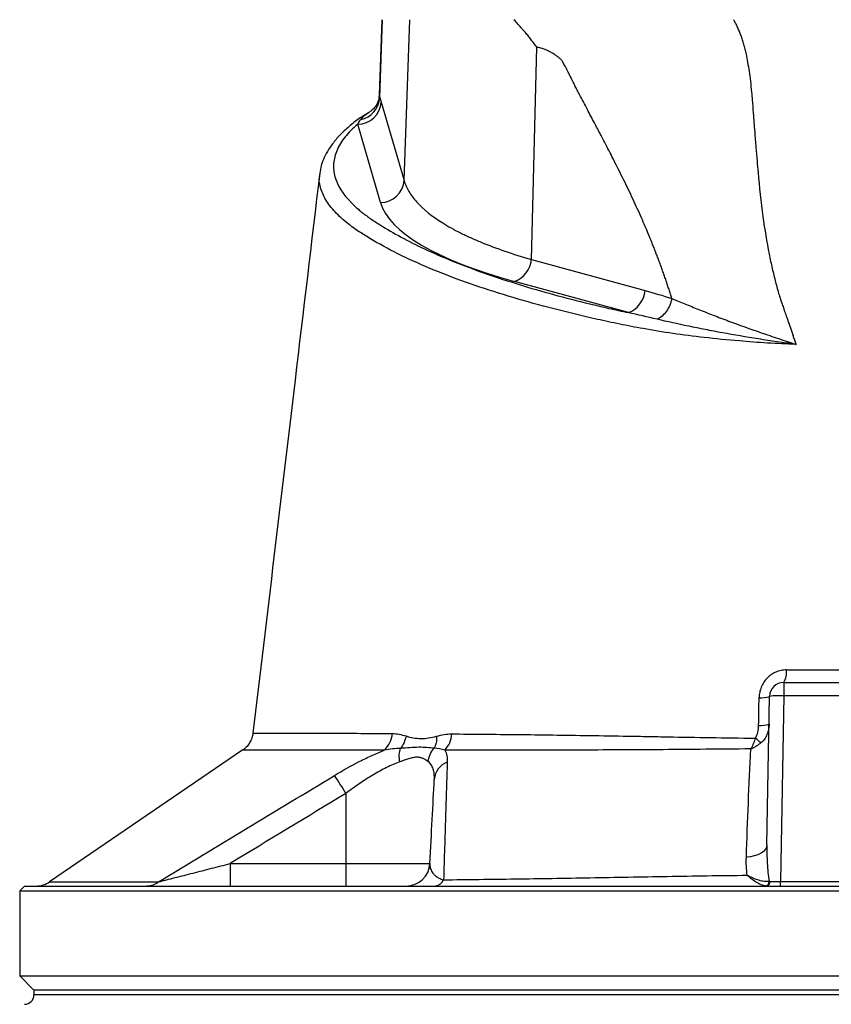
# Model space of a CAD drawing. Header units: millimetres. Extents: x 3953 to 8518, y 1316 to 11026.
# Tile 4 of 6: x 5361 to 6218, y 8681 to 9721. Entities that reach past the tile are written whole.
import ezdxf

# ---------------------------------------------------------------- set-up
doc = ezdxf.new("R2010")
doc.units = ezdxf.units.MM
doc.header["$LTSCALE"] = 5

msp = doc.modelspace()

# ---------------------------------------------------------------- linework, layer by layer
at = {"color": 7, "linetype": 'Continuous', "lineweight": 25}
for p, q in [((5743.2, 9721.1), (5740.4, 9641.5)), ((5741.1, 9638.8), (5743.9, 9721.1)), ((5766.8, 9551.3), (5772.7, 9721.1)), ((5901.3, 9467.8), (5906.9, 9692)), ((5742.7, 9634.1), (5766.8, 9551.3)), ((5741.9, 9528), (5717.8, 9610.8)), ((5678.1, 9558.6), (5678.2, 9559)), ((5901.3, 9467.8), (6021.5, 9435)), ((6003.8, 9411.7), (5883.6, 9444.6)), ((6167.9, 9021.1), (6167.9, 9006.9)), ((6167.9, 9021.1), (6303.4, 9021.1)), ((6150.2, 8849.7), (6152.9, 9006.4)), ((6167.9, 9006.9), (6164.5, 8810.9)), ((6303.4, 9006.9), (6167.9, 9006.9)), ((5607.2, 8967.4), (5607.3, 8967.4)), ((5596.4, 8949.8), (5392.3, 8810.6)), ((5705.3, 8903.9), (5705.3, 8829.8)), ((5582.9, 8829.8), (5582.9, 8806.1)), ((5582.9, 8829.8), (5705.3, 8829.8)), ((5705.3, 8829.8), (5794.1, 8829.8)), ((5705.3, 8829.8), (5705.3, 8806.1)), ((6164.5, 8806.1), (6164.5, 8810.9)), ((6164.5, 8810.9), (6306.8, 8810.9)), ((5365.7, 8806.1), (5360.7, 8801.1)), ((5360.7, 8801.1), (5360.7, 8711.1)), ((5360.7, 8801.1), (7110.7, 8801.1)), ((5365.7, 8806.1), (7105.7, 8806.1)), ((5360.7, 8711.1), (5375.7, 8696.1)), ((5360.7, 8711.1), (7110.7, 8711.1)), ((5375.7, 8696.1), (5375.7, 8691.2)), ((6235.7, 8696.1), (5375.7, 8696.1))]:
    msp.add_line(p, q, dxfattribs=at)
at = {"color": 8, "linetype": 'Continuous', "lineweight": 25}
for p, q in [((5740.5, 9641.5), (5741.1, 9638.8)), ((6235.7, 8691.2), (5375.7, 8691.2))]:
    msp.add_line(p, q, dxfattribs=at)
at = {"color": 7, "linetype": 'Continuous', "lineweight": 25, "flags": 128}
msp.add_lwpolyline([(6150.2, 8849.7), (6149.7, 8847.3), (6148.5, 8844.9), (6146.5, 8842.7), (6143.9, 8840.8), (6140.6, 8839.2), (6136.8, 8837.9), (6132.7, 8837), (6128.4, 8836.5)], dxfattribs=at)
at = {"color": 7, "linetype": 'Continuous', "lineweight": 25}
for centre, radius, start, end in [((5717.6, 9636), 25.2, 270.4996, 355.6619), ((5716, 9640.2), 25.1, 281.3501, 356.6917), ((5741.7, 9553.2), 25.2, 270.4996, 355.6619), ((5873.8, 9470.4), 27.6, 290.7749, 354.6568), ((5994, 9437.6), 27.6, 290.7749, 354.6568), ((6151.2, 9031.5), 19.7, 328.1345, 8.543), ((6167.9, 9006.1), 15, 90, 179), ((6144.5, 9030), 25.1, 263.906, 289.537), ((6162.9, 8934.8), 72.3, 86.038, 97.9584), ((6144, 9002.3), 26.6, 264.1885, 288.2724), ((5727.9, 8969.1), 26.5, 312.7236, 356.0363), ((5789.4, 8968.4), 27.8, 317.2917, 356.6755), ((6083.2, 8893.5), 87.9, 46.4697, 51.514), ((5820.2, 8916.9), 21.6, 111.3278, 175.2626), ((5358.4, 8697.7), 403.5, 30.7253, 33.9305), ((5769.1, 8831.1), 25, 270, 357), ((5377.9, 8831.1), 25, 270.0016, 304.9151), ((5495, 8825.8), 19.6, 270.4447, 309.3945), ((5798.6, 8816.9), 10.8, 276.9712, 337.2056), ((6147.7, 8810.9), 4.77, 279.5688, 0.6628), ((6149, 8810.5), 4.43, 279.2863, 5.045), ((5365.7, 8691.2), 10, 271, 0)]:
    msp.add_arc(centre, radius, start, end, dxfattribs=at)
for centre, major_axis, ratio, start_param, end_param in [((6240.9, 9538.5), (500.5, 0), 0.267961, 3.219534, 3.917258), ((6164.5, 8811.1), (15, 0.1), 0.017433, 3.878903, 4.71107)]:
    msp.add_ellipse(centre, major_axis=major_axis, ratio=ratio, start_param=start_param, end_param=end_param, dxfattribs=at)
for points, knots in [([(5906.9, 9692), (5906.4, 9692.7), (5905.5, 9694), (5904.1, 9696), (5902.6, 9698), (5901.2, 9699.9), (5899.7, 9701.9), (5898.2, 9703.7), (5896.6, 9705.6), (5895.1, 9707.4), (5893.2, 9709.5), (5890.7, 9712.4), (5887.1, 9716.4), (5884.4, 9719.4), (5882.8, 9721.1)], [0, 0, 0, 0, 0.061077, 0.12251, 0.184317, 0.246519, 0.309134, 0.372181, 0.435678, 0.499644, 0.56001, 0.663535, 0.810207, 1, 1, 1, 1]), ([(6114.8, 9721.1), (6115.2, 9720.5), (6115.9, 9719.2), (6116.9, 9717.3), (6117.9, 9715.3), (6118.8, 9713.3), (6119.8, 9711.2), (6120.7, 9709.1), (6121.5, 9706.9), (6122.4, 9704.7), (6123.2, 9702.4), (6124, 9700), (6124.7, 9697.6), (6125.5, 9695.2), (6126.1, 9692.7), (6126.8, 9690.1), (6127.4, 9687.5), (6128.5, 9682.9), (6129.8, 9676), (6131.3, 9666.4), (6132.7, 9655.9), (6133.8, 9645.7), (6134.7, 9634.5), (6135.8, 9620.5), (6137.1, 9603.7), (6138.4, 9586.9), (6139.6, 9572.6), (6141.7, 9548.2), (6145.3, 9515.4), (6150.3, 9484), (6154, 9465.9), (6155.7, 9458.4), (6157.4, 9451.2), (6159.2, 9444.1), (6161, 9437.2), (6162.6, 9431.8), (6163.9, 9427.7), (6165, 9424.4), (6166.4, 9420.3), (6168.1, 9415.3), (6170.1, 9409.5), (6172.5, 9402.9), (6175.1, 9395.4), (6177, 9390.2), (6177.9, 9387.4)], [0, 0, 0, 0, 0.006505, 0.013097, 0.01978, 0.026557, 0.033431, 0.040405, 0.047482, 0.054664, 0.061955, 0.069357, 0.076872, 0.084502, 0.092251, 0.100119, 0.108109, 0.116224, 0.142061, 0.170607, 0.201889, 0.23593, 0.260358, 0.301454, 0.35921, 0.407807, 0.449606, 0.484611, 0.621537, 0.738683, 0.761365, 0.783575, 0.805315, 0.826589, 0.847401, 0.867756, 0.87521, 0.885269, 0.89793, 0.913186, 0.931031, 0.951456, 0.974449, 1, 1, 1, 1]), ([(6049.6, 9426.7), (6049.1, 9428.3), (6048.1, 9431.4), (6046.7, 9436), (6045.2, 9440.7), (6043.6, 9445.4), (6042, 9450.1), (6040.3, 9454.8), (6038.6, 9459.6), (6036.9, 9464.4), (6035.1, 9469.2), (6033.2, 9474), (6031.3, 9478.9), (6029.4, 9483.8), (6027.4, 9488.7), (6023.5, 9498.1), (6017.4, 9512.4), (6008.6, 9531.7), (5998.8, 9552.1), (5990.6, 9568.4), (5984.2, 9581), (5979.5, 9589.9), (5974, 9600.6), (5967.5, 9612.9), (5960.1, 9627), (5954.3, 9638), (5950.2, 9645.7), (5948.2, 9649.7), (5945.9, 9654.2), (5943.7, 9658.7), (5941.6, 9662.8), (5939.9, 9666.3), (5938.3, 9669.3), (5936.9, 9672), (5935.7, 9674.2), (5934.6, 9676), (5933.8, 9677.4), (5933, 9678.5), (5932.2, 9679.4), (5931.2, 9680.3), (5930.1, 9681.3), (5928.9, 9682.2), (5927.5, 9683.2), (5926, 9684.2), (5924.4, 9685.3), (5922.6, 9686.3), (5920.6, 9687.4), (5918.3, 9688.5), (5916, 9689.6), (5913.7, 9690.4), (5911.4, 9691.1), (5909.1, 9691.7), (5907.6, 9691.9), (5906.9, 9692)], [0, 0, 0, 0, 0.014704, 0.029556, 0.044557, 0.05971, 0.075015, 0.090474, 0.106088, 0.121858, 0.137786, 0.153872, 0.170118, 0.186525, 0.203094, 0.219826, 0.282441, 0.349841, 0.422063, 0.499138, 0.525545, 0.558172, 0.597019, 0.642087, 0.693376, 0.750886, 0.763599, 0.778025, 0.794165, 0.81202, 0.825981, 0.838522, 0.849644, 0.859348, 0.867636, 0.874512, 0.879981, 0.883799, 0.888088, 0.892873, 0.89817, 0.903991, 0.910347, 0.917245, 0.92469, 0.932686, 0.941238, 0.951698, 0.961868, 0.971763, 0.981404, 0.990809, 1, 1, 1, 1]), ([(5740.4, 9641.5), (5740.3, 9640.1), (5740.1, 9637), (5738.1, 9631.8), (5735, 9627.3), (5732, 9624.8), (5730.8, 9624.1), (5730.4, 9623.8)], [0, 0, 0, 0, 0.184099, 0.432968, 0.672393, 0.88685, 1, 1, 1, 1]), ([(5728.6, 9622.5), (5727, 9621.6), (5721.1, 9618), (5712.3, 9611.4), (5702.2, 9602.7), (5693.7, 9593.7), (5687.1, 9584.6), (5682.3, 9575.8), (5679.1, 9567.3), (5678.3, 9561.7), (5677.9, 9559)], [0, 0, 0, 0, 0.052508, 0.201162, 0.350727, 0.499948, 0.646708, 0.773208, 0.892272, 1, 1, 1, 1]), ([(5717.8, 9610.8), (5712.5, 9606.3), (5708.1, 9601.8), (5700.8, 9592.7), (5698, 9588.1), (5693.9, 9578.8), (5692.7, 9574.1), (5692.2, 9568.2), (5692.2, 9567), (5692.2, 9564.7), (5692.3, 9563.5), (5692.6, 9560), (5693.1, 9557.6), (5696.3, 9545.9), (5702.2, 9536.7), (5713.4, 9525.4), (5715.8, 9523.1), (5719.8, 9519.8), (5721.2, 9518.6), (5724, 9516.4), (5725.4, 9515.3), (5728.5, 9513.1), (5730, 9511.9), (5733.2, 9509.7), (5734.9, 9508.6), (5739.9, 9505.4), (5743.3, 9503.2), (5761.1, 9492.4), (5777.2, 9484.1), (5804.1, 9471.9), (5813.5, 9467.9), (5833.4, 9460.1), (5843.8, 9456.2), (5876.4, 9444.9), (5899.8, 9437.7), (5937.1, 9427.5), (5949.9, 9424.2), (5969.7, 9419.4), (5976.4, 9417.8), (5986.6, 9415.5), (5990, 9414.7), (5996.9, 9413.2), (6000.3, 9412.5), (6003.8, 9411.7)], [0, 0, 0, 0, 0.0625, 0.0625, 0.125, 0.125, 0.1875, 0.1875, 0.203125, 0.203125, 0.21875, 0.21875, 0.25, 0.25, 0.375, 0.375, 0.40625, 0.40625, 0.421875, 0.421875, 0.4375, 0.4375, 0.453125, 0.453125, 0.46875, 0.46875, 0.5, 0.5, 0.625, 0.625, 0.6875, 0.6875, 0.75, 0.75, 0.875, 0.875, 0.9375, 0.9375, 0.96875, 0.96875, 0.984375, 0.984375, 1, 1, 1, 1]), ([(5677.6, 9558.7), (5668.9, 9485.9), (5645.4, 9288.8), (5621.9, 9091.7), (5607.1, 8967.4)], [0, 0, 0, 0, 0.369307, 1, 1, 1, 1]), ([(5766.8, 9551.3), (5767.9, 9547.4), (5769.6, 9543.5), (5773, 9537.8), (5774.2, 9535.9), (5777.1, 9532.1), (5778.7, 9530.2), (5787.2, 9520.8), (5796.3, 9513.5), (5813.2, 9502.9), (5819.4, 9499.5), (5829.7, 9494.3), (5833.2, 9492.6), (5840.5, 9489.3), (5844.3, 9487.7), (5863.9, 9479.6), (5881.6, 9473.5), (5901.3, 9467.8)], [0, 0, 0, 0, 0.125, 0.125, 0.1875, 0.1875, 0.25, 0.25, 0.5, 0.5, 0.625, 0.625, 0.6875, 0.6875, 0.75, 0.75, 1, 1, 1, 1]), ([(6049.6, 9426.7), (6049.1, 9424.3), (6048.4, 9421.9), (6046.5, 9417.4), (6045.3, 9415.2), (6042.6, 9411.3), (6041.1, 9409.6), (6037.8, 9406.7), (6036, 9405.5), (6034.2, 9404.7)], [0, 0, 0, 0, 0.25, 0.25, 0.5, 0.5, 0.75, 0.75, 1, 1, 1, 1]), ([(6049.6, 9426.7), (6050.7, 9426.3), (6051.8, 9425.8), (6054.1, 9424.8), (6057.6, 9423.4), (6061.1, 9422), (6068.2, 9419), (6073.1, 9417.1), (6083.1, 9413.1), (6088.2, 9411.1), (6096.1, 9408), (6098.8, 9407), (6104.2, 9404.9), (6106.9, 9403.9), (6120.8, 9398.8), (6132.3, 9394.6), (6150.1, 9388.4), (6156.2, 9386.4), (6165.4, 9383.3), (6168.5, 9382.2), (6173.2, 9380.7), (6174.7, 9380.2), (6177.1, 9379.4), (6177.9, 9379.2), (6179.1, 9378.8), (6179.4, 9378.6), (6180, 9378.5), (6180.2, 9378.4), (6180.5, 9378.3), (6180.6, 9378.3), (6180.8, 9378.2), (6180.8, 9378.2), (6180.9, 9378.2), (6180.9, 9378.2), (6181, 9378.1), (6181, 9378.1), (6181, 9378.1)], [0, 0, 0, 0, 0.03125, 0.03125, 0.0625, 0.125, 0.125, 0.25, 0.25, 0.375, 0.375, 0.4375, 0.4375, 0.5, 0.5, 0.75, 0.75, 0.875, 0.875, 0.9375, 0.9375, 0.96875, 0.96875, 0.984375, 0.984375, 0.992188, 0.992188, 0.996094, 0.996094, 0.998047, 0.998047, 0.999023, 0.999023, 0.999512, 0.999512, 1, 1, 1, 1]), ([(6181, 9378.1), (6181, 9378.1), (6180.9, 9378.1), (6180.9, 9378.1), (6180.9, 9378.1), (6180.8, 9378.1), (6180.7, 9378.1), (6180.6, 9378.2), (6180.5, 9378.2), (6180.1, 9378.2), (6179.9, 9378.3), (6179.3, 9378.3), (6178.9, 9378.4), (6177.6, 9378.6), (6176.8, 9378.7), (6174.3, 9379), (6172.6, 9379.3), (6167.5, 9380), (6164.2, 9380.4), (6154.2, 9381.9), (6147.7, 9382.9), (6128.2, 9386), (6115.5, 9388.1), (6097, 9391.5), (6090.9, 9392.7), (6079, 9395), (6073.2, 9396.2), (6056, 9399.8), (6044.9, 9402.2), (6034.2, 9404.7)], [0, 0, 0, 0, 0.000488, 0.000488, 0.000977, 0.000977, 0.001953, 0.001953, 0.003906, 0.003906, 0.007812, 0.007812, 0.015625, 0.015625, 0.03125, 0.03125, 0.0625, 0.0625, 0.125, 0.125, 0.25, 0.25, 0.5, 0.5, 0.625, 0.625, 0.75, 0.75, 1, 1, 1, 1]), ([(6170.6, 9034.4), (6168.8, 9034.4), (6166.9, 9034.2), (6164.1, 9033.7), (6163.2, 9033.4), (6161.4, 9032.9), (6160.5, 9032.5), (6157.9, 9031.4), (6156.3, 9030.5), (6153.1, 9028.3), (6151.7, 9027.1), (6149, 9024.4), (6147.8, 9022.9), (6145.7, 9019.7), (6144.9, 9018), (6143.8, 9015.3), (6143.5, 9014.4), (6142.9, 9012.6), (6142.7, 9011.7), (6142.1, 9008.9), (6141.9, 9007), (6141.9, 9005.1)], [0, 0, 0, 0, 0.125, 0.125, 0.1875, 0.1875, 0.25, 0.25, 0.375, 0.375, 0.5, 0.5, 0.625, 0.625, 0.75, 0.75, 0.8125, 0.8125, 0.875, 0.875, 1, 1, 1, 1]), ([(6170.6, 9034.4), (6192.1, 9034.4), (6213.8, 9034.4), (6246.5, 9034.4), (6257.4, 9034.4), (6279.1, 9034.4), (6289.9, 9034.4), (6300.7, 9034.4)], [0, 0, 0, 0, 0.5, 0.5, 0.75, 0.75, 1, 1, 1, 1]), ([(6137.9, 8962.3), (6138.7, 8963.3), (6139.2, 8964.4), (6140, 8966.6), (6140.3, 8967.7), (6141.1, 8971.1), (6141.3, 8973.5), (6141.4, 8975.8)], [0, 0, 0, 0, 0.25, 0.25, 0.5, 0.5, 1, 1, 1, 1]), ([(6152.4, 8977), (6152.4, 8975.1), (6152.2, 8973.3), (6151.5, 8969.7), (6150.9, 8967.9), (6149.5, 8964.5), (6148.6, 8962.8), (6146.5, 8959.8), (6145.2, 8958.4), (6143.8, 8957.3)], [0, 0, 0, 0, 0.25, 0.25, 0.5, 0.5, 0.75, 0.75, 1, 1, 1, 1]), ([(5606.9, 8967.4), (5606.9, 8966.7), (5606.7, 8964.1), (5605.1, 8959.9), (5602.5, 8955.5), (5599.6, 8952.1), (5597.4, 8950.5), (5596.4, 8949.8)], [0, 0, 0, 0, 0.104419, 0.372988, 0.615344, 0.836018, 1, 1, 1, 1]), ([(5754.3, 8967.2), (5756.8, 8967.2), (5759.2, 8967), (5764, 8966), (5766.5, 8965.3), (5768.9, 8964.6)], [0, 0, 0, 0, 0.5, 0.5, 1, 1, 1, 1]), ([(5768.9, 8964.6), (5768.4, 8962.2), (5767.7, 8959.9), (5765.7, 8955.5), (5764.4, 8953.4), (5763, 8951.5)], [0, 0, 0, 0, 0.5, 0.5, 1, 1, 1, 1]), ([(5768.9, 8964.6), (5771.4, 8963.8), (5773.9, 8963.1), (5779.1, 8962.2), (5781.8, 8962), (5787.2, 8961.9), (5790, 8962.2), (5795.5, 8963), (5798.3, 8963.6), (5801.1, 8964.4)], [0, 0, 0, 0, 0.25, 0.25, 0.5, 0.5, 0.75, 0.75, 1, 1, 1, 1]), ([(5801.1, 8964.4), (5801.2, 8962.1), (5801, 8959.8), (5800.2, 8955.5), (5799.5, 8953.4), (5798.5, 8951.6)], [0, 0, 0, 0, 0.5, 0.5, 1, 1, 1, 1]), ([(5801.1, 8964.4), (5803.8, 8965.1), (5806.4, 8965.8), (5811.8, 8966.6), (5814.5, 8966.8), (5817.2, 8966.8)], [0, 0, 0, 0, 0.5, 0.5, 1, 1, 1, 1]), ([(5817.2, 8966.8), (5839.2, 8966.6), (5862.3, 8966.4), (5910.9, 8965.9), (5936.3, 8965.5), (5976.1, 8964.9), (5989.7, 8964.7), (6010.4, 8964.4), (6017.4, 8964.2), (6026.2, 8964.1), (6028, 8964.1), (6031.5, 8964), (6033.3, 8964), (6038.6, 8963.8), (6042.2, 8963.8), (6060.3, 8963.4), (6075.2, 8963.2), (6105.9, 8962.7), (6121.7, 8962.5), (6137.9, 8962.3)], [0, 0, 0, 0, 0.25, 0.25, 0.5, 0.5, 0.625, 0.625, 0.6875, 0.6875, 0.703125, 0.703125, 0.71875, 0.71875, 0.75, 0.75, 0.875, 0.875, 1, 1, 1, 1]), ([(6137.9, 8962.3), (6137.3, 8960.3), (6136.6, 8958.3), (6135.3, 8955.4), (6134.9, 8954.4), (6133.9, 8952.6), (6133.5, 8951.7), (6133, 8950.9)], [0, 0, 0, 0, 0.5, 0.5, 0.75, 0.75, 1, 1, 1, 1]), ([(6143.8, 8957.3), (6142.2, 8956), (6140.5, 8954.8), (6137.8, 8953.2), (6136.9, 8952.7), (6135, 8951.7), (6134, 8951.3), (6133, 8950.9)], [0, 0, 0, 0, 0.5, 0.5, 0.75, 0.75, 1, 1, 1, 1]), ([(5693.3, 8922.9), (5702, 8928.2), (5710.7, 8933.1), (5721.7, 8938.7), (5724, 8939.8), (5728.4, 8942), (5730.6, 8943), (5737.2, 8946), (5741.6, 8947.9), (5745.9, 8949.6)], [0, 0, 0, 0, 0.5, 0.5, 0.625, 0.625, 0.75, 0.75, 1, 1, 1, 1]), ([(5762.2, 8937.2), (5761.8, 8939.8), (5761.6, 8942.4), (5761.9, 8947.3), (5762.3, 8949.5), (5763, 8951.5)], [0, 0, 0, 0, 0.5, 0.5, 1, 1, 1, 1]), ([(5798.5, 8951.6), (5796.1, 8951.8), (5793.5, 8952.1), (5788.1, 8952.5), (5785.2, 8952.7), (5779.3, 8952.6), (5776.2, 8952.5), (5769.8, 8952), (5766.4, 8951.8), (5763, 8951.5)], [0, 0, 0, 0, 0.25, 0.25, 0.5, 0.5, 0.75, 0.75, 1, 1, 1, 1]), ([(5792.2, 8937.6), (5792.6, 8940.1), (5793.3, 8942.6), (5795.4, 8947.4), (5796.8, 8949.6), (5798.5, 8951.6)], [0, 0, 0, 0, 0.5, 0.5, 1, 1, 1, 1]), ([(6133, 8950.9), (6116.7, 8950.8), (6100.9, 8950.7), (6070.1, 8950.4), (6055.1, 8950.3), (6036.9, 8950.1), (6033.2, 8950.1), (6026, 8950), (6022.5, 8950), (6011.8, 8949.9), (6004.7, 8949.9), (5983.8, 8949.8), (5970.2, 8949.8), (5930, 8949.6), (5904.4, 8949.6), (5855.4, 8949.5), (5832, 8949.5), (5809.9, 8949.5)], [0, 0, 0, 0, 0.125, 0.125, 0.25, 0.25, 0.28125, 0.28125, 0.3125, 0.3125, 0.375, 0.375, 0.5, 0.5, 0.75, 0.75, 1, 1, 1, 1]), ([(5809.9, 8949.5), (5810.8, 8947.8), (5811.5, 8945.8), (5812.3, 8941.6), (5812.5, 8939.4), (5812.4, 8937)], [0, 0, 0, 0, 0.5, 0.5, 1, 1, 1, 1]), ([(5762.2, 8937.2), (5759.9, 8936.4), (5757.6, 8935.5), (5752.9, 8933.5), (5750.5, 8932.4), (5745.8, 8930.1), (5743.4, 8928.8), (5738.6, 8926.2), (5736.1, 8924.8), (5728.9, 8920.4), (5724.1, 8917.3), (5714.6, 8910.8), (5709.9, 8907.4), (5705.3, 8903.9)], [0, 0, 0, 0, 0.125, 0.125, 0.25, 0.25, 0.375, 0.375, 0.5, 0.5, 0.75, 0.75, 1, 1, 1, 1]), ([(5792.2, 8937.6), (5792, 8937.7), (5791.5, 8938.1), (5790.9, 8938.5), (5790.3, 8938.9), (5789.5, 8939.4), (5788.4, 8940.1), (5786.4, 8941), (5783.7, 8941.9), (5780, 8942.3), (5775.9, 8941.8), (5772.4, 8940.8), (5769.4, 8939.8), (5767.3, 8939.1), (5764.8, 8938.2), (5763.2, 8937.6), (5762.2, 8937.2)], [0, 0, 0, 0, 0.039729, 0.073756, 0.102077, 0.12469, 0.190808, 0.248842, 0.373224, 0.498565, 0.623177, 0.748673, 0.806859, 0.874268, 0.919078, 1, 1, 1, 1]), ([(5798.7, 8918.6), (5798.8, 8920.7), (5798.8, 8922.7), (5798.4, 8926.4), (5798.1, 8928.1), (5797, 8931.3), (5796.3, 8932.8), (5794.6, 8935.4), (5793.5, 8936.6), (5792.2, 8937.6)], [0, 0, 0, 0, 0.25, 0.25, 0.5, 0.5, 0.75, 0.75, 1, 1, 1, 1]), ([(5812.4, 8937), (5812.1, 8928), (5811.8, 8918.6), (5811.1, 8899.2), (5810.8, 8889.1), (5810.2, 8868.4), (5809.9, 8857.6), (5809.2, 8835.6), (5808.9, 8824.3), (5808.6, 8812.7)], [0, 0, 0, 0, 0.25, 0.25, 0.5, 0.5, 0.75, 0.75, 1, 1, 1, 1]), ([(5507.4, 8810.6), (5538.4, 8829.4), (5569.3, 8848.2), (5631.3, 8885.6), (5662.3, 8904.2), (5693.3, 8922.9)], [0, 0, 0, 0, 0.5, 0.5, 1, 1, 1, 1]), ([(5794.1, 8829.8), (5794.9, 8846.1), (5795.7, 8861.6), (5797.3, 8891.3), (5798, 8905.4), (5798.7, 8918.6)], [0, 0, 0, 0, 0.5, 0.5, 1, 1, 1, 1]), ([(6150.2, 8849.7), (6150.1, 8843.2), (6150.1, 8836.7), (6150.8, 8823.8), (6151.4, 8817.3), (6152.4, 8810.9)], [0, 0, 0, 0, 0.5, 0.5, 1, 1, 1, 1]), ([(5507.4, 8810.6), (5508.6, 8810.9), (5510, 8811.2), (5512.7, 8811.9), (5514.2, 8812.3), (5518.6, 8813.4), (5521.7, 8814.2), (5528, 8815.8), (5531.1, 8816.6), (5537.5, 8818.2), (5540.7, 8819), (5550.4, 8821.5), (5556.9, 8823.2), (5569.9, 8826.5), (5576.4, 8828.1), (5582.9, 8829.8)], [0, 0, 0, 0, 0.0625, 0.0625, 0.125, 0.125, 0.25, 0.25, 0.375, 0.375, 0.5, 0.5, 0.75, 0.75, 1, 1, 1, 1]), ([(5794.1, 8829.8), (5794, 8828.3), (5794.1, 8826.8), (5794.9, 8823.8), (5795.5, 8822.3), (5796.9, 8820.1), (5797.5, 8819.4), (5798.8, 8817.9), (5799.6, 8817.2), (5801.4, 8815.8), (5802.5, 8815.1), (5804.5, 8814.1), (5805.2, 8813.8), (5806.7, 8813.2), (5807.6, 8812.9), (5808.6, 8812.7)], [0, 0, 0, 0, 0.25, 0.25, 0.5, 0.5, 0.625, 0.625, 0.75, 0.75, 0.875, 0.875, 0.9375, 0.9375, 1, 1, 1, 1]), ([(5808.6, 8812.7), (5833.3, 8813), (5858.6, 8813.3), (5910.1, 8814), (5936.4, 8814.4), (5976.5, 8815.1), (5990, 8815.4), (6017.3, 8815.9), (6031, 8816.1), (6058.8, 8816.6), (6072.9, 8816.8), (6101, 8817.2), (6115.2, 8817.4), (6129.4, 8817.5)], [0, 0, 0, 0, 0.25, 0.25, 0.5, 0.5, 0.625, 0.625, 0.75, 0.75, 0.875, 0.875, 1, 1, 1, 1]), ([(6148.4, 8806.2), (6147.1, 8806.3), (6145.7, 8806.7), (6143.4, 8807.7), (6142.6, 8808), (6141.1, 8808.8), (6140.3, 8809.3), (6137.8, 8810.7), (6136.2, 8811.9), (6133.6, 8813.8), (6132.8, 8814.5), (6131.5, 8815.6), (6131.1, 8816), (6130.2, 8816.7), (6129.8, 8817.1), (6129.4, 8817.5)], [0, 0, 0, 0, 0.25, 0.25, 0.375, 0.375, 0.5, 0.5, 0.75, 0.75, 0.875, 0.875, 0.9375, 0.9375, 1, 1, 1, 1]), ([(6152.4, 8810.9), (6150.9, 8810.7), (6149.1, 8810.7), (6146.4, 8811.1), (6145.5, 8811.2), (6143.6, 8811.6), (6142.6, 8811.9), (6139.6, 8812.8), (6137.6, 8813.5), (6134.6, 8814.8), (6133.5, 8815.3), (6132, 8816.1), (6131.5, 8816.4), (6130.4, 8816.9), (6129.9, 8817.2), (6129.4, 8817.5)], [0, 0, 0, 0, 0.25, 0.25, 0.375, 0.375, 0.5, 0.5, 0.75, 0.75, 0.875, 0.875, 0.9375, 0.9375, 1, 1, 1, 1])]:
    msp.add_open_spline(points, degree=3, knots=knots, dxfattribs=at)
for points in [[(5741.1, 9638.8), (5741.6, 9637.5), (5742.2, 9635.9), (5742.7, 9634.1)], [(5717.8, 9610.8), (5718.8, 9612.5), (5719.8, 9614.1), (5720.9, 9615.6)], [(6021.5, 9435), (6030.9, 9432.4), (6040.3, 9429.8), (6049.6, 9426.7)], [(6034.2, 9404.7), (6023.9, 9407.1), (6013.7, 9409.4), (6003.8, 9411.7)], [(6181, 9378.1), (6180, 9381.2), (6179, 9384.3), (6177.9, 9387.4)], [(6141.4, 8975.8), (6141.5, 8985.6), (6141.7, 8995.3), (6141.9, 9005.1)], [(5763, 8951.5), (5757.4, 8951.4), (5751.7, 8950.8), (5745.9, 8949.6)], [(5809.9, 8949.5), (5806.3, 8950.8), (5802.5, 8951.4), (5798.5, 8951.6)], [(6128.4, 8836.5), (6129.7, 8874.8), (6131.2, 8913), (6133, 8950.9)], [(5705.3, 8903.9), (5664.5, 8879.2), (5623.7, 8854.6), (5582.9, 8829.8)], [(6129.4, 8817.5), (6128.4, 8823.8), (6128.1, 8830.1), (6128.4, 8836.5)], [(6152.4, 8810.9), (6152.7, 8810.9), (6153, 8810.9), (6153.4, 8810.9)]]:
    msp.add_open_spline(points, degree=3, dxfattribs=at)
at = {"color": 8, "linetype": 'Continuous', "lineweight": 25}
for points, knots in [([(5720.9, 9615.6), (5723.1, 9618.2), (5725.5, 9621.1), (5729.9, 9623.4), (5730.2, 9623.6)], [0, 0, 0, 0, 0.922191, 1, 1, 1, 1]), ([(6181, 9378.1), (6170.9, 9378.6), (6150.6, 9379.5), (6117.9, 9381.9), (6084.4, 9385.2), (6050.5, 9389.6), (6020.9, 9394.4), (5994.5, 9399.5), (5962.9, 9406.3), (5924.6, 9415.6), (5881.4, 9427.5), (5840.4, 9440.6), (5802.3, 9454.7), (5767.5, 9469.9), (5742.1, 9483.2), (5723.8, 9494.1), (5709.6, 9503.7), (5696.3, 9514.9), (5685.3, 9527.6), (5678.9, 9540.7), (5676.5, 9551.1), (5677.8, 9557.1), (5678.1, 9558.6)], [0, 0, 0, 0, 0.032998, 0.066256, 0.109299, 0.149238, 0.189512, 0.22292, 0.256342, 0.323654, 0.392163, 0.461, 0.5343, 0.608009, 0.682961, 0.720656, 0.758344, 0.813003, 0.868015, 0.924189, 0.980785, 1, 1, 1, 1]), ([(5607.3, 8967.4), (5607.6, 8967.4), (5608.3, 8967.4), (5615, 8967.4), (5626.2, 8967.4), (5642.5, 8967.4), (5664.5, 8967.5), (5690.9, 8967.5), (5720.5, 8967.4), (5743, 8967.3), (5754.3, 8967.2)], [0, 0, 0, 0, 0.1064822, 0.2246065, 0.3453366, 0.4669414, 0.5986228, 0.731042, 0.8652626, 1, 1, 1, 1]), ([(5745.9, 8949.6), (5734.6, 8949.6), (5712, 8949.6), (5682.1, 8949.6), (5655.1, 8949.7), (5632.7, 8949.7), (5616.3, 8949.7), (5604.8, 8949.7), (5597.6, 8949.7), (5596.8, 8949.7), (5596.5, 8949.7)], [0, 0, 0, 0, 0.131019, 0.262553, 0.39573, 0.529548, 0.646695, 0.764637, 0.885145, 1, 1, 1, 1]), ([(5392.4, 8810.5), (5392.7, 8810.5), (5393.4, 8810.5), (5401.1, 8810.5), (5411.9, 8810.5), (5424.5, 8810.5), (5439.9, 8810.5), (5458.4, 8810.5), (5480.5, 8810.5), (5498.1, 8810.6), (5507.4, 8810.6)], [0, 0, 0, 0, 0.141465, 0.303865, 0.416649, 0.529434, 0.642622, 0.757055, 0.871913, 1, 1, 1, 1])]:
    msp.add_open_spline(points, degree=3, knots=knots, dxfattribs=at)

doc.saveas('drawing.dxf')
